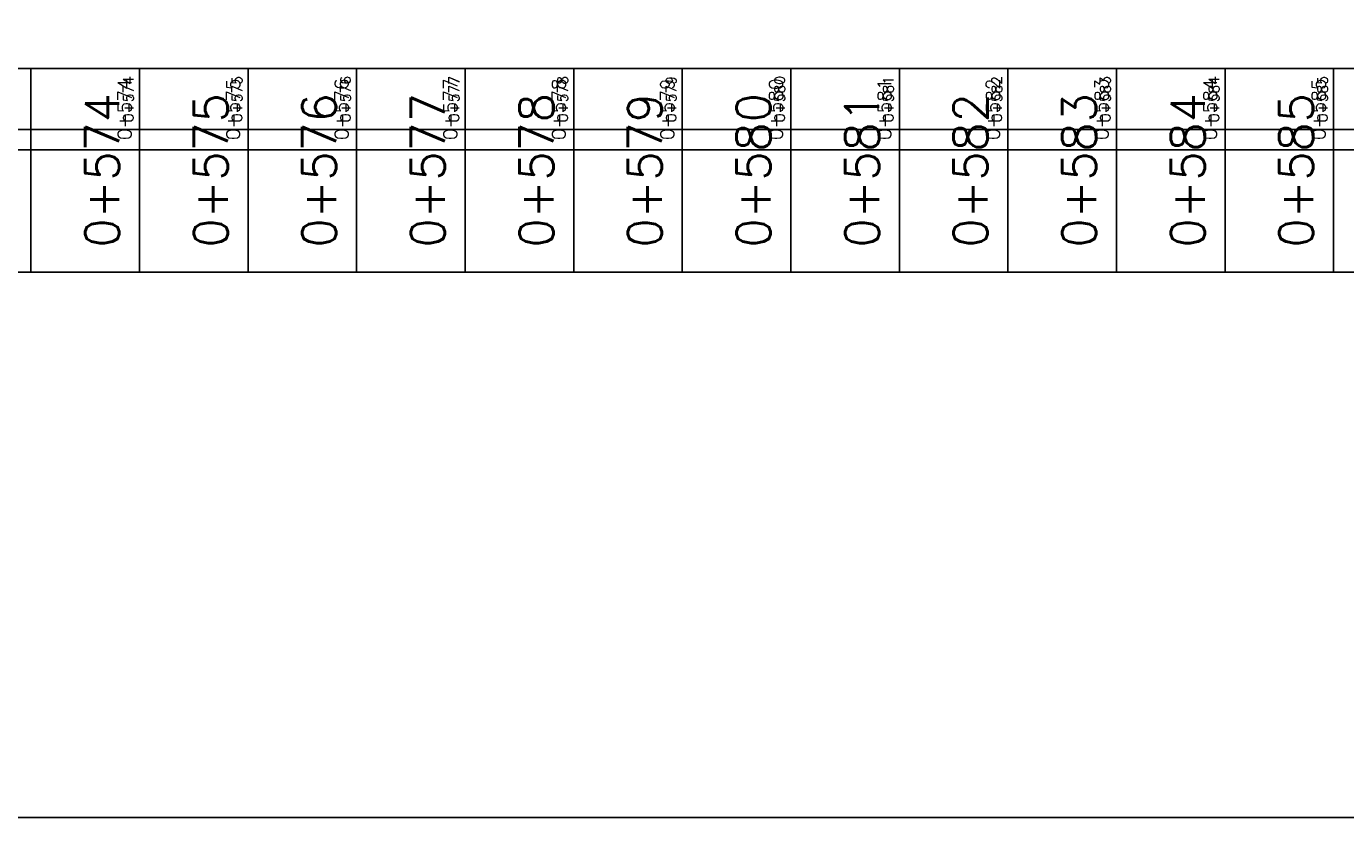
# Model space of a CAD drawing. Header units: metres. Extents: x 719936 to 720643, y 9143565 to 9144018.
# Tile 18 of 56: x 720498.2 to 720510.35, y 9143903.31 to 9143910.6. Entities that reach past the tile are written whole.
import ezdxf

# ---------------------------------------------------------------- set-up
doc = ezdxf.new("R2010")
doc.units = ezdxf.units.M
for name, color, linetype in [('01_CIVI_322_PF_GRID', 8, 'Continuous'), ('_ESTRUCTURA', 1, 'Continuous'), ('AecObjExplode_PLANTA RAPIDA_Vport_1ECE', 7, 'Continuous'), ('AecObjExplode_PLANTA RAPIDA_Vport_1ED3', 7, 'Continuous'), ('AecObjExplode_PLANTA RAPIDA_Vport_1ED7', 7, 'Continuous'), ('AecObjExplode_PLANTA RAPIDA_Vport_220C', 7, 'Continuous'), ('AecObjExplode_PLANTA RAPIDA_Vport_22C7', 7, 'Continuous'), ('AecObjExplode_PLANTA RAPIDA_Vport_22CB', 7, 'Continuous'), ('AecObjExplode_PLANTA RAPIDA_Vport_22E2', 7, 'Continuous'), ('AecObjExplode_PLANTA RAPIDA_Vport_22EB', 7, 'Continuous'), ('AecObjExplode_PLANTA RAPIDA_Vport_2460', 7, 'Continuous'), ('AecObjExplode_PLANTA RAPIDA_Vport_2496', 7, 'Continuous'), ('C-ROAD-PROF-TEXT', 7, 'Continuous'), ('C-ROAD-PROF-VIEW', 7, 'Continuous')]:
    doc.layers.add(name, color=color, linetype=linetype)
doc.styles.get("Standard").update_dxf_attribs({"font": 'simplex.shx'})

# ---------------------------------------------------------------- blocks, each defined once
blk = doc.blocks.new('AecObjExplode_PLANTA RAPIDA_Vport_1ECE')
at = {"layer": '01_CIVI_322_PF_GRID', "color": 7, "linetype": 'Continuous', "lineweight": -3}
blk.add_line((720495.244, 9143910.215), (720545.244, 9143910.215), dxfattribs=at)
at = {"layer": 'C-ROAD-PROF-VIEW', "color": 7, "linetype": 'Continuous', "lineweight": -3}
for p, q in [((720498.244, 9143908.34), (720498.244, 9143910.215)), ((720499.244, 9143908.34), (720499.244, 9143910.215)), ((720500.244, 9143908.34), (720500.244, 9143910.215)), ((720501.244, 9143908.34), (720501.244, 9143910.215)), ((720502.244, 9143908.34), (720502.244, 9143910.215)), ((720503.244, 9143908.34), (720503.244, 9143910.215)), ((720504.244, 9143908.34), (720504.244, 9143910.215)), ((720505.244, 9143908.34), (720505.244, 9143910.215)), ((720506.244, 9143908.34), (720506.244, 9143910.215)), ((720507.244, 9143908.34), (720507.244, 9143910.215)), ((720508.244, 9143908.34), (720508.244, 9143910.215)), ((720509.244, 9143908.34), (720509.244, 9143910.215)), ((720510.244, 9143908.34), (720510.244, 9143910.215))]:
    blk.add_line(p, q, dxfattribs=at)
blk.add_3dface([(720495.244, 9143908.34), (720545.244, 9143908.34), (720545.244, 9143910.215), (720495.244, 9143910.215)], dxfattribs=at)
at = {"layer": 'C-ROAD-PROF-TEXT', "color": 7, "linetype": 'Continuous', "lineweight": -3, "char_height": 0.3125, "attachment_point": 8, "rotation": 90}
for s, insert in [('0+574', (720499.056, 9143909.277)), ('0+575', (720500.056, 9143909.277)), ('0+576', (720501.056, 9143909.277)), ('0+577', (720502.056, 9143909.277)), ('0+578', (720503.056, 9143909.277)), ('0+579', (720504.056, 9143909.277)), ('0+580', (720505.056, 9143909.277)), ('0+581', (720506.056, 9143909.277)), ('0+582', (720507.056, 9143909.277)), ('0+583', (720508.056, 9143909.277)), ('0+584', (720509.056, 9143909.277)), ('0+585', (720510.056, 9143909.277))]:
    blk.add_mtext(s, dxfattribs=dict(at, insert=insert))
blk = doc.blocks.new('AecObjExplode_PLANTA RAPIDA_Vport_1ED3')
at = {"layer": '01_CIVI_322_PF_GRID', "color": 7, "linetype": 'Continuous', "lineweight": -3}
blk.add_line((720495.244, 9143910.215), (720545.244, 9143910.215), dxfattribs=at)
at = {"layer": 'C-ROAD-PROF-VIEW', "color": 7, "linetype": 'Continuous', "lineweight": -3}
for p, q in [((720498.244, 9143909.465), (720498.244, 9143910.215)), ((720499.244, 9143909.465), (720499.244, 9143910.215)), ((720500.244, 9143909.465), (720500.244, 9143910.215)), ((720501.244, 9143909.465), (720501.244, 9143910.215)), ((720502.244, 9143909.465), (720502.244, 9143910.215)), ((720503.244, 9143909.465), (720503.244, 9143910.215)), ((720504.244, 9143909.465), (720504.244, 9143910.215)), ((720505.244, 9143909.465), (720505.244, 9143910.215)), ((720506.244, 9143909.465), (720506.244, 9143910.215)), ((720507.244, 9143909.465), (720507.244, 9143910.215)), ((720508.244, 9143909.465), (720508.244, 9143910.215)), ((720509.244, 9143909.465), (720509.244, 9143910.215)), ((720510.244, 9143909.465), (720510.244, 9143910.215))]:
    blk.add_line(p, q, dxfattribs=at)
blk.add_3dface([(720495.244, 9143909.465), (720545.244, 9143909.465), (720545.244, 9143910.215), (720495.244, 9143910.215)], dxfattribs=at)
at = {"layer": 'C-ROAD-PROF-TEXT', "color": 7, "linetype": 'Continuous', "lineweight": -3, "char_height": 0.125, "attachment_point": 8, "rotation": 90}
for s, insert in [('0+574', (720499.169, 9143909.84)), ('0+575', (720500.169, 9143909.84)), ('0+576', (720501.169, 9143909.84)), ('0+577', (720502.169, 9143909.84)), ('0+578', (720503.169, 9143909.84)), ('0+579', (720504.169, 9143909.84)), ('0+580', (720505.169, 9143909.84)), ('0+581', (720506.169, 9143909.84)), ('0+582', (720507.169, 9143909.84)), ('0+583', (720508.169, 9143909.84)), ('0+584', (720509.169, 9143909.84)), ('0+585', (720510.169, 9143909.84))]:
    blk.add_mtext(s, dxfattribs=dict(at, insert=insert))
blk = doc.blocks.new('AecObjExplode_PLANTA RAPIDA_Vport_1ED7')
at = {"layer": '01_CIVI_322_PF_GRID', "color": 7, "linetype": 'Continuous', "lineweight": -3}
blk.add_line((720495.244, 9143910.215), (720545.244, 9143910.215), dxfattribs=at)
at = {"layer": 'C-ROAD-PROF-VIEW', "color": 7, "linetype": 'Continuous', "lineweight": -3}
for p, q in [((720498.244, 9143909.465), (720498.244, 9143910.215)), ((720499.244, 9143909.465), (720499.244, 9143910.215)), ((720500.244, 9143909.465), (720500.244, 9143910.215)), ((720501.244, 9143909.465), (720501.244, 9143910.215)), ((720502.244, 9143909.465), (720502.244, 9143910.215)), ((720503.244, 9143909.465), (720503.244, 9143910.215)), ((720504.244, 9143909.465), (720504.244, 9143910.215)), ((720505.244, 9143909.465), (720505.244, 9143910.215)), ((720506.244, 9143909.465), (720506.244, 9143910.215)), ((720507.244, 9143909.465), (720507.244, 9143910.215)), ((720508.244, 9143909.465), (720508.244, 9143910.215)), ((720509.244, 9143909.465), (720509.244, 9143910.215)), ((720510.244, 9143909.465), (720510.244, 9143910.215))]:
    blk.add_line(p, q, dxfattribs=at)
blk.add_3dface([(720495.244, 9143909.465), (720545.244, 9143909.465), (720545.244, 9143910.215), (720495.244, 9143910.215)], dxfattribs=at)
at = {"layer": 'C-ROAD-PROF-TEXT', "color": 7, "linetype": 'Continuous', "lineweight": -3, "char_height": 0.125, "attachment_point": 8, "rotation": 90}
for s, insert in [('0+574', (720499.169, 9143909.84)), ('0+575', (720500.169, 9143909.84)), ('0+576', (720501.169, 9143909.84)), ('0+577', (720502.169, 9143909.84)), ('0+578', (720503.169, 9143909.84)), ('0+579', (720504.169, 9143909.84)), ('0+580', (720505.169, 9143909.84)), ('0+581', (720506.169, 9143909.84)), ('0+582', (720507.169, 9143909.84)), ('0+583', (720508.169, 9143909.84)), ('0+584', (720509.169, 9143909.84)), ('0+585', (720510.169, 9143909.84))]:
    blk.add_mtext(s, dxfattribs=dict(at, insert=insert))
blk = doc.blocks.new('AecObjExplode_PLANTA RAPIDA_Vport_220C')
at = {"layer": '01_CIVI_322_PF_GRID', "color": 7, "linetype": 'Continuous', "lineweight": -3}
blk.add_line((720495.244, 9143910.215), (720545.244, 9143910.215), dxfattribs=at)
at = {"layer": 'C-ROAD-PROF-VIEW', "color": 7, "linetype": 'Continuous', "lineweight": -3}
for p, q in [((720498.244, 9143908.34), (720498.244, 9143910.215)), ((720499.244, 9143908.34), (720499.244, 9143910.215)), ((720500.244, 9143908.34), (720500.244, 9143910.215)), ((720501.244, 9143908.34), (720501.244, 9143910.215)), ((720502.244, 9143908.34), (720502.244, 9143910.215)), ((720503.244, 9143908.34), (720503.244, 9143910.215)), ((720504.244, 9143908.34), (720504.244, 9143910.215)), ((720505.244, 9143908.34), (720505.244, 9143910.215)), ((720506.244, 9143908.34), (720506.244, 9143910.215)), ((720507.244, 9143908.34), (720507.244, 9143910.215)), ((720508.244, 9143908.34), (720508.244, 9143910.215)), ((720509.244, 9143908.34), (720509.244, 9143910.215)), ((720510.244, 9143908.34), (720510.244, 9143910.215))]:
    blk.add_line(p, q, dxfattribs=at)
blk.add_3dface([(720495.244, 9143908.34), (720545.244, 9143908.34), (720545.244, 9143910.215), (720495.244, 9143910.215)], dxfattribs=at)
at = {"layer": 'C-ROAD-PROF-TEXT', "color": 7, "linetype": 'Continuous', "lineweight": -3, "char_height": 0.3125, "attachment_point": 8, "rotation": 90}
for s, insert in [('0+574', (720499.056, 9143909.277)), ('0+575', (720500.056, 9143909.277)), ('0+576', (720501.056, 9143909.277)), ('0+577', (720502.056, 9143909.277)), ('0+578', (720503.056, 9143909.277)), ('0+579', (720504.056, 9143909.277)), ('0+580', (720505.056, 9143909.277)), ('0+581', (720506.056, 9143909.277)), ('0+582', (720507.056, 9143909.277)), ('0+583', (720508.056, 9143909.277)), ('0+584', (720509.056, 9143909.277)), ('0+585', (720510.056, 9143909.277))]:
    blk.add_mtext(s, dxfattribs=dict(at, insert=insert))
blk = doc.blocks.new('AecObjExplode_PLANTA RAPIDA_Vport_22C7')
at = {"layer": '01_CIVI_322_PF_GRID', "color": 7, "linetype": 'Continuous', "lineweight": -3}
blk.add_line((720495.244, 9143910.215), (720545.244, 9143910.215), dxfattribs=at)
at = {"layer": 'C-ROAD-PROF-VIEW', "color": 7, "linetype": 'Continuous', "lineweight": -3}
for p, q in [((720498.244, 9143909.652), (720498.244, 9143910.215)), ((720499.244, 9143909.652), (720499.244, 9143910.215)), ((720500.244, 9143909.652), (720500.244, 9143910.215)), ((720501.244, 9143909.652), (720501.244, 9143910.215)), ((720502.244, 9143909.652), (720502.244, 9143910.215)), ((720503.244, 9143909.652), (720503.244, 9143910.215)), ((720504.244, 9143909.652), (720504.244, 9143910.215)), ((720505.244, 9143909.652), (720505.244, 9143910.215)), ((720506.244, 9143909.652), (720506.244, 9143910.215)), ((720507.244, 9143909.652), (720507.244, 9143910.215)), ((720508.244, 9143909.652), (720508.244, 9143910.215)), ((720509.244, 9143909.652), (720509.244, 9143910.215)), ((720510.244, 9143909.652), (720510.244, 9143910.215))]:
    blk.add_line(p, q, dxfattribs=at)
blk.add_3dface([(720495.244, 9143909.652), (720545.244, 9143909.652), (720545.244, 9143910.215), (720495.244, 9143910.215)], dxfattribs=at)
at = {"layer": 'C-ROAD-PROF-TEXT', "color": 7, "linetype": 'Continuous', "lineweight": -3, "char_height": 0.0938, "attachment_point": 8, "rotation": 90}
for s, insert in [('0+574', (720499.188, 9143909.933)), ('0+575', (720500.188, 9143909.933)), ('0+576', (720501.188, 9143909.933)), ('0+577', (720502.188, 9143909.933)), ('0+578', (720503.188, 9143909.933)), ('0+579', (720504.188, 9143909.933)), ('0+580', (720505.188, 9143909.933)), ('0+581', (720506.188, 9143909.933)), ('0+582', (720507.188, 9143909.933)), ('0+583', (720508.188, 9143909.933)), ('0+584', (720509.188, 9143909.933)), ('0+585', (720510.188, 9143909.933))]:
    blk.add_mtext(s, dxfattribs=dict(at, insert=insert))
blk = doc.blocks.new('AecObjExplode_PLANTA RAPIDA_Vport_22CB')
at = {"layer": '01_CIVI_322_PF_GRID', "color": 7, "linetype": 'Continuous', "lineweight": -3}
blk.add_line((720495.244, 9143910.215), (720545.244, 9143910.215), dxfattribs=at)
at = {"layer": 'C-ROAD-PROF-VIEW', "color": 7, "linetype": 'Continuous', "lineweight": -3}
for p, q in [((720498.244, 9143909.652), (720498.244, 9143910.215)), ((720499.244, 9143909.652), (720499.244, 9143910.215)), ((720500.244, 9143909.652), (720500.244, 9143910.215)), ((720501.244, 9143909.652), (720501.244, 9143910.215)), ((720502.244, 9143909.652), (720502.244, 9143910.215)), ((720503.244, 9143909.652), (720503.244, 9143910.215)), ((720504.244, 9143909.652), (720504.244, 9143910.215)), ((720505.244, 9143909.652), (720505.244, 9143910.215)), ((720506.244, 9143909.652), (720506.244, 9143910.215)), ((720507.244, 9143909.652), (720507.244, 9143910.215)), ((720508.244, 9143909.652), (720508.244, 9143910.215)), ((720509.244, 9143909.652), (720509.244, 9143910.215)), ((720510.244, 9143909.652), (720510.244, 9143910.215))]:
    blk.add_line(p, q, dxfattribs=at)
blk.add_3dface([(720495.244, 9143909.652), (720545.244, 9143909.652), (720545.244, 9143910.215), (720495.244, 9143910.215)], dxfattribs=at)
at = {"layer": 'C-ROAD-PROF-TEXT', "color": 7, "linetype": 'Continuous', "lineweight": -3, "char_height": 0.0938, "attachment_point": 8, "rotation": 90}
for s, insert in [('0+574', (720499.188, 9143909.933)), ('0+575', (720500.188, 9143909.933)), ('0+576', (720501.188, 9143909.933)), ('0+577', (720502.188, 9143909.933)), ('0+578', (720503.188, 9143909.933)), ('0+579', (720504.188, 9143909.933)), ('0+580', (720505.188, 9143909.933)), ('0+581', (720506.188, 9143909.933)), ('0+582', (720507.188, 9143909.933)), ('0+583', (720508.188, 9143909.933)), ('0+584', (720509.188, 9143909.933)), ('0+585', (720510.188, 9143909.933))]:
    blk.add_mtext(s, dxfattribs=dict(at, insert=insert))
blk = doc.blocks.new('AecObjExplode_PLANTA RAPIDA_Vport_22E2')
at = {"layer": '01_CIVI_322_PF_GRID', "color": 7, "linetype": 'Continuous', "lineweight": -3}
blk.add_line((720495.244, 9143910.215), (720545.244, 9143910.215), dxfattribs=at)
at = {"layer": 'C-ROAD-PROF-VIEW', "color": 7, "linetype": 'Continuous', "lineweight": -3}
for p, q in [((720498.244, 9143909.652), (720498.244, 9143910.215)), ((720499.244, 9143909.652), (720499.244, 9143910.215)), ((720500.244, 9143909.652), (720500.244, 9143910.215)), ((720501.244, 9143909.652), (720501.244, 9143910.215)), ((720502.244, 9143909.652), (720502.244, 9143910.215)), ((720503.244, 9143909.652), (720503.244, 9143910.215)), ((720504.244, 9143909.652), (720504.244, 9143910.215)), ((720505.244, 9143909.652), (720505.244, 9143910.215)), ((720506.244, 9143909.652), (720506.244, 9143910.215)), ((720507.244, 9143909.652), (720507.244, 9143910.215)), ((720508.244, 9143909.652), (720508.244, 9143910.215)), ((720509.244, 9143909.652), (720509.244, 9143910.215)), ((720510.244, 9143909.652), (720510.244, 9143910.215))]:
    blk.add_line(p, q, dxfattribs=at)
blk.add_3dface([(720495.244, 9143909.652), (720545.244, 9143909.652), (720545.244, 9143910.215), (720495.244, 9143910.215)], dxfattribs=at)
at = {"layer": 'C-ROAD-PROF-TEXT', "color": 7, "linetype": 'Continuous', "lineweight": -3, "char_height": 0.0938, "attachment_point": 8, "rotation": 90}
for s, insert in [('0+574', (720499.188, 9143909.933)), ('0+575', (720500.188, 9143909.933)), ('0+576', (720501.188, 9143909.933)), ('0+577', (720502.188, 9143909.933)), ('0+578', (720503.188, 9143909.933)), ('0+579', (720504.188, 9143909.933)), ('0+580', (720505.188, 9143909.933)), ('0+581', (720506.188, 9143909.933)), ('0+582', (720507.188, 9143909.933)), ('0+583', (720508.188, 9143909.933)), ('0+584', (720509.188, 9143909.933)), ('0+585', (720510.188, 9143909.933))]:
    blk.add_mtext(s, dxfattribs=dict(at, insert=insert))
blk = doc.blocks.new('AecObjExplode_PLANTA RAPIDA_Vport_22EB')
at = {"layer": '01_CIVI_322_PF_GRID', "color": 7, "linetype": 'Continuous', "lineweight": -3}
blk.add_line((720495.244, 9143910.215), (720545.244, 9143910.215), dxfattribs=at)
at = {"layer": 'C-ROAD-PROF-VIEW', "color": 7, "linetype": 'Continuous', "lineweight": -3}
for p, q in [((720498.244, 9143909.652), (720498.244, 9143910.215)), ((720499.244, 9143909.652), (720499.244, 9143910.215)), ((720500.244, 9143909.652), (720500.244, 9143910.215)), ((720501.244, 9143909.652), (720501.244, 9143910.215)), ((720502.244, 9143909.652), (720502.244, 9143910.215)), ((720503.244, 9143909.652), (720503.244, 9143910.215)), ((720504.244, 9143909.652), (720504.244, 9143910.215)), ((720505.244, 9143909.652), (720505.244, 9143910.215)), ((720506.244, 9143909.652), (720506.244, 9143910.215)), ((720507.244, 9143909.652), (720507.244, 9143910.215)), ((720508.244, 9143909.652), (720508.244, 9143910.215)), ((720509.244, 9143909.652), (720509.244, 9143910.215)), ((720510.244, 9143909.652), (720510.244, 9143910.215))]:
    blk.add_line(p, q, dxfattribs=at)
blk.add_3dface([(720495.244, 9143909.652), (720545.244, 9143909.652), (720545.244, 9143910.215), (720495.244, 9143910.215)], dxfattribs=at)
at = {"layer": 'C-ROAD-PROF-TEXT', "color": 7, "linetype": 'Continuous', "lineweight": -3, "char_height": 0.0938, "attachment_point": 8, "rotation": 90}
for s, insert in [('0+574', (720499.188, 9143909.933)), ('0+575', (720500.188, 9143909.933)), ('0+576', (720501.188, 9143909.933)), ('0+577', (720502.188, 9143909.933)), ('0+578', (720503.188, 9143909.933)), ('0+579', (720504.188, 9143909.933)), ('0+580', (720505.188, 9143909.933)), ('0+581', (720506.188, 9143909.933)), ('0+582', (720507.188, 9143909.933)), ('0+583', (720508.188, 9143909.933)), ('0+584', (720509.188, 9143909.933)), ('0+585', (720510.188, 9143909.933))]:
    blk.add_mtext(s, dxfattribs=dict(at, insert=insert))
blk = doc.blocks.new('AecObjExplode_PLANTA RAPIDA_Vport_2460')
at = {"layer": '01_CIVI_322_PF_GRID', "color": 7, "linetype": 'Continuous', "lineweight": -3}
blk.add_line((720495.244, 9143910.215), (720545.244, 9143910.215), dxfattribs=at)
at = {"layer": 'C-ROAD-PROF-VIEW', "color": 7, "linetype": 'Continuous', "lineweight": -3}
for p, q in [((720498.244, 9143909.652), (720498.244, 9143910.215)), ((720499.244, 9143909.652), (720499.244, 9143910.215)), ((720500.244, 9143909.652), (720500.244, 9143910.215)), ((720501.244, 9143909.652), (720501.244, 9143910.215)), ((720502.244, 9143909.652), (720502.244, 9143910.215)), ((720503.244, 9143909.652), (720503.244, 9143910.215)), ((720504.244, 9143909.652), (720504.244, 9143910.215)), ((720505.244, 9143909.652), (720505.244, 9143910.215)), ((720506.244, 9143909.652), (720506.244, 9143910.215)), ((720507.244, 9143909.652), (720507.244, 9143910.215)), ((720508.244, 9143909.652), (720508.244, 9143910.215)), ((720509.244, 9143909.652), (720509.244, 9143910.215)), ((720510.244, 9143909.652), (720510.244, 9143910.215))]:
    blk.add_line(p, q, dxfattribs=at)
blk.add_3dface([(720495.244, 9143909.652), (720545.244, 9143909.652), (720545.244, 9143910.215), (720495.244, 9143910.215)], dxfattribs=at)
at = {"layer": 'C-ROAD-PROF-TEXT', "color": 7, "linetype": 'Continuous', "lineweight": -3, "char_height": 0.0937, "attachment_point": 8, "rotation": 90}
for s, insert in [('0+574', (720499.188, 9143909.933)), ('0+575', (720500.188, 9143909.933)), ('0+576', (720501.188, 9143909.933)), ('0+577', (720502.188, 9143909.933)), ('0+578', (720503.188, 9143909.933)), ('0+579', (720504.188, 9143909.933)), ('0+580', (720505.188, 9143909.933)), ('0+581', (720506.188, 9143909.933)), ('0+582', (720507.188, 9143909.933)), ('0+583', (720508.188, 9143909.933)), ('0+584', (720509.188, 9143909.933)), ('0+585', (720510.188, 9143909.933))]:
    blk.add_mtext(s, dxfattribs=dict(at, insert=insert))
blk = doc.blocks.new('AecObjExplode_PLANTA RAPIDA_Vport_2496')
at = {"layer": '01_CIVI_322_PF_GRID', "color": 7, "linetype": 'Continuous', "lineweight": -3}
blk.add_line((720495.244, 9143910.215), (720545.244, 9143910.215), dxfattribs=at)
at = {"layer": 'C-ROAD-PROF-VIEW', "color": 7, "linetype": 'Continuous', "lineweight": -3}
for p, q in [((720498.244, 9143909.652), (720498.244, 9143910.215)), ((720499.244, 9143909.652), (720499.244, 9143910.215)), ((720500.244, 9143909.652), (720500.244, 9143910.215)), ((720501.244, 9143909.652), (720501.244, 9143910.215)), ((720502.244, 9143909.652), (720502.244, 9143910.215)), ((720503.244, 9143909.652), (720503.244, 9143910.215)), ((720504.244, 9143909.652), (720504.244, 9143910.215)), ((720505.244, 9143909.652), (720505.244, 9143910.215)), ((720506.244, 9143909.652), (720506.244, 9143910.215)), ((720507.244, 9143909.652), (720507.244, 9143910.215)), ((720508.244, 9143909.652), (720508.244, 9143910.215)), ((720509.244, 9143909.652), (720509.244, 9143910.215)), ((720510.244, 9143909.652), (720510.244, 9143910.215))]:
    blk.add_line(p, q, dxfattribs=at)
blk.add_3dface([(720495.244, 9143909.652), (720545.244, 9143909.652), (720545.244, 9143910.215), (720495.244, 9143910.215)], dxfattribs=at)
at = {"layer": 'C-ROAD-PROF-TEXT', "color": 7, "linetype": 'Continuous', "lineweight": -3, "char_height": 0.0938, "attachment_point": 8, "rotation": 90}
for s, insert in [('0+574', (720499.188, 9143909.933)), ('0+575', (720500.188, 9143909.933)), ('0+576', (720501.188, 9143909.933)), ('0+577', (720502.188, 9143909.933)), ('0+578', (720503.188, 9143909.933)), ('0+579', (720504.188, 9143909.933)), ('0+580', (720505.188, 9143909.933)), ('0+581', (720506.188, 9143909.933)), ('0+582', (720507.188, 9143909.933)), ('0+583', (720508.188, 9143909.933)), ('0+584', (720509.188, 9143909.933)), ('0+585', (720510.188, 9143909.933))]:
    blk.add_mtext(s, dxfattribs=dict(at, insert=insert))

msp = doc.modelspace()

# ---------------------------------------------------------------- linework, layer by layer
at = {"layer": '_ESTRUCTURA'}
msp.add_lwpolyline([(720479.285, 9143927.055), (720560.413, 9143927.055), (720560.413, 9143903.315), (720479.285, 9143903.315)], close=True, dxfattribs=at)

# ---------------------------------------------------------------- next in the draw order: block references
at = {"layer": 'AecObjExplode_PLANTA RAPIDA_Vport_1ECE'}
msp.add_blockref('AecObjExplode_PLANTA RAPIDA_Vport_1ECE', (0, 0), dxfattribs=at)

# ---------------------------------------------------------------- next in the draw order: block references
at = {"layer": 'AecObjExplode_PLANTA RAPIDA_Vport_1ED3'}
msp.add_blockref('AecObjExplode_PLANTA RAPIDA_Vport_1ED3', (0, 0), dxfattribs=at)

# ---------------------------------------------------------------- next in the draw order: block references
at = {"layer": 'AecObjExplode_PLANTA RAPIDA_Vport_1ED7'}
msp.add_blockref('AecObjExplode_PLANTA RAPIDA_Vport_1ED7', (0, 0), dxfattribs=at)

# ---------------------------------------------------------------- next in the draw order: block references
at = {"layer": 'AecObjExplode_PLANTA RAPIDA_Vport_220C'}
msp.add_blockref('AecObjExplode_PLANTA RAPIDA_Vport_220C', (0, 0), dxfattribs=at)

# ---------------------------------------------------------------- next in the draw order: block references
at = {"layer": 'AecObjExplode_PLANTA RAPIDA_Vport_22C7'}
msp.add_blockref('AecObjExplode_PLANTA RAPIDA_Vport_22C7', (0, 0), dxfattribs=at)

# ---------------------------------------------------------------- next in the draw order: block references
at = {"layer": 'AecObjExplode_PLANTA RAPIDA_Vport_22CB'}
msp.add_blockref('AecObjExplode_PLANTA RAPIDA_Vport_22CB', (0, 0), dxfattribs=at)

# ---------------------------------------------------------------- next in the draw order: block references
at = {"layer": 'AecObjExplode_PLANTA RAPIDA_Vport_22E2'}
msp.add_blockref('AecObjExplode_PLANTA RAPIDA_Vport_22E2', (0, 0), dxfattribs=at)

# ---------------------------------------------------------------- next in the draw order: block references
at = {"layer": 'AecObjExplode_PLANTA RAPIDA_Vport_22EB'}
msp.add_blockref('AecObjExplode_PLANTA RAPIDA_Vport_22EB', (0, 0), dxfattribs=at)

# ---------------------------------------------------------------- next in the draw order: block references
at = {"layer": 'AecObjExplode_PLANTA RAPIDA_Vport_2460'}
msp.add_blockref('AecObjExplode_PLANTA RAPIDA_Vport_2460', (0, 0), dxfattribs=at)

# ---------------------------------------------------------------- next in the draw order: block references
at = {"layer": 'AecObjExplode_PLANTA RAPIDA_Vport_2496'}
msp.add_blockref('AecObjExplode_PLANTA RAPIDA_Vport_2496', (0, 0), dxfattribs=at)

doc.saveas('drawing.dxf')
